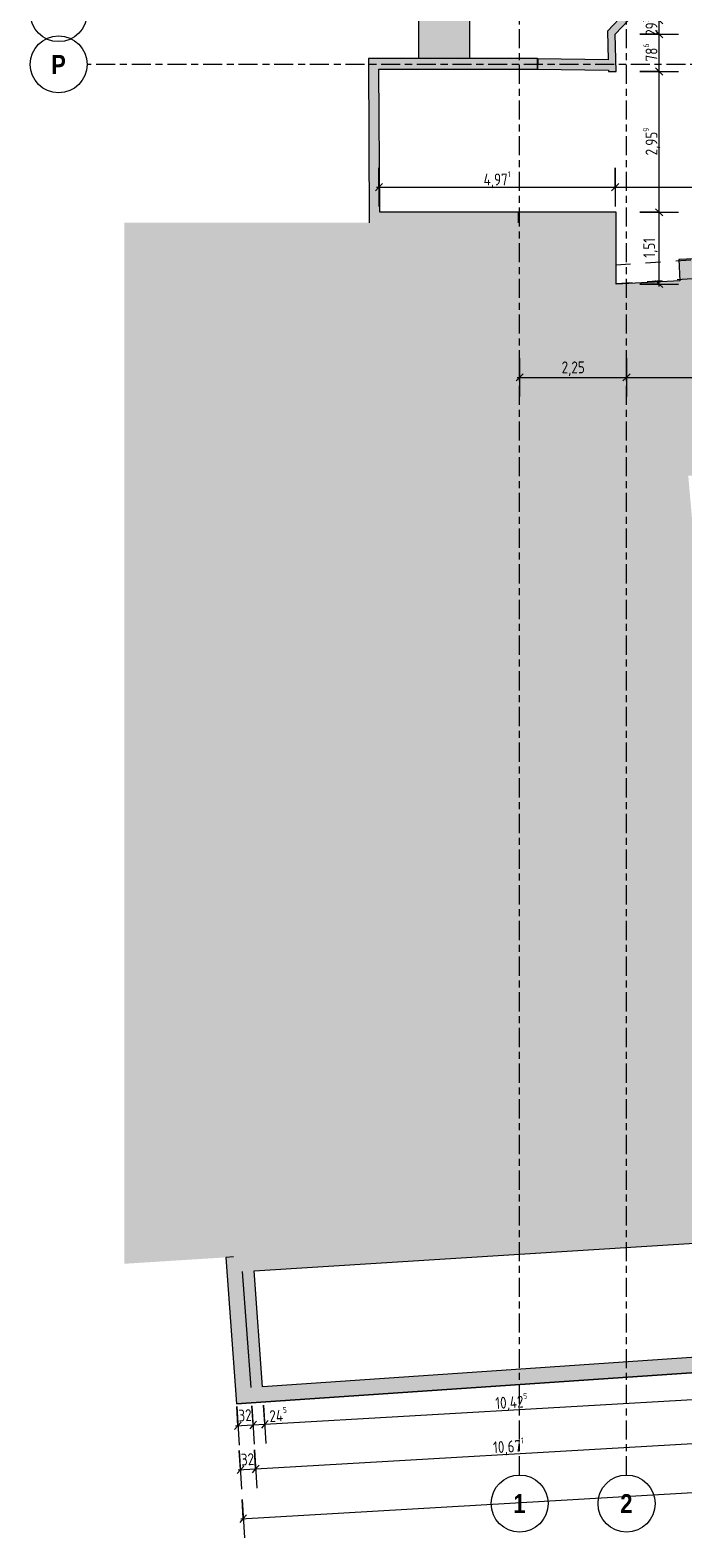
# Model space of a CAD drawing. Header units: metres. Extents: x -39 to 114, y -54 to 869.
# Tile 1 of 44: x -39 to -25, y -54 to -23. Entities that reach past the tile are written whole.
import ezdxf

# ---------------------------------------------------------------- set-up
doc = ezdxf.new("R2010")
doc.units = ezdxf.units.M
doc.linetypes.add('_Rasterlinie_', pattern=[0.75, 0.4, -0.1, 0.15, -0.1])
doc.linetypes.add('Dash', pattern=[0.635, 0.3175, -0.3175])
for name, color, linetype, lineweight in [('A_Bem', 7, 'Continuous', 5), ('A_Bem-100', 7, 'Continuous', 5), ('A_Detailelemente', 7, 'Continuous', 9), ('A_Geschossdecken', 7, 'Continuous', 5), ('A_Geschossdecken_Schraffur', 7, 'Continuous', 5), ('A_Linien', 5, 'Continuous', 9), ('A_Raster', 128, 'Continuous', 5), ('A_Wand', 244, 'Continuous', 5), ('A_Wand_Schraff', 1, 'Continuous', 5)]:
    doc.layers.add(name, color=color, linetype=linetype, lineweight=lineweight)
doc.styles.add('Arial Narrow_B', font='txt', dxfattribs={"height": 0.4})
doc.styles.add('ISOCPEUR', font='isocpeur.ttf', dxfattribs={"width": 0.8, "height": 0.25})
doc.dimstyles.new('BLB-Standard_2_5_Aussen', dxfattribs={"dimscale": 0.3048, "dimtxt": 0.248995, "dimasz": 0.492126, "dimexe": 1.32874, "dimexo": 0.0625, "dimgap": 0.032808, "dimtad": 1, "dimdec": 1, "dimlfac": 100, "dimrnd": 0.1, "dimdsep": 46, "dimtxsty": 'ISOCPEUR', "dimblk1": 'OBLIQUE', "dimblk2": 'OBLIQUE', "dimsah": 1, "dimcen": 0.09, "dimdle": 0.164042, "dimazin": 0, "dimtfac": 1, "dimtdec": 4, "dimtix": 1, "dimtmove": 0, "dimatfit": 3, "dimfxl": 1.32874, "dimfxlon": 1, "dimtvp": 1, "dimtolj": 1, "dimtzin": 0, "dimarcsym": 2})
doc.dimstyles.new('BLB-Standard_2_5_Aussen_1', dxfattribs={"dimscale": 0.3048, "dimtxt": 0.248995, "dimasz": 0.492126, "dimexe": 1.32874, "dimexo": 0.0625, "dimgap": 0.032808, "dimtad": 1, "dimrnd": 0.001, "dimzin": 0, "dimdsep": 46, "dimtxsty": 'ISOCPEUR', "dimblk1": 'OBLIQUE', "dimblk2": 'OBLIQUE', "dimsah": 1, "dimcen": 0.09, "dimdle": 0.164042, "dimazin": 0, "dimtfac": 1, "dimtdec": 4, "dimtix": 1, "dimtmove": 0, "dimatfit": 3, "dimfxl": 1.32874, "dimfxlon": 1, "dimtvp": 1, "dimtolj": 1, "dimtzin": 0, "dimarcsym": 2})
doc.dimstyles.new('BLB-Standard_2_5_Aussen_2', dxfattribs={"dimscale": 0.3048, "dimtxt": 0.248995, "dimasz": 0.492126, "dimexe": 1.32874, "dimexo": 0.0625, "dimgap": 0.032808, "dimtad": 1, "dimdec": 1, "dimlfac": 100, "dimrnd": 0.1, "dimdsep": 46, "dimtxsty": 'ISOCPEUR', "dimblk1": 'OBLIQUE', "dimblk2": 'OBLIQUE', "dimsah": 1, "dimcen": 0.09, "dimdle": 0.164042, "dimazin": 0, "dimtfac": 1, "dimtdec": 4, "dimtix": 1, "dimtmove": 2, "dimatfit": 3, "dimfxl": 1.32874, "dimfxlon": 1, "dimtvp": 1, "dimtolj": 1, "dimtzin": 0, "dimarcsym": 2})

# ---------------------------------------------------------------- blocks, each defined once
blk = doc.blocks.new('DIMBLOCK31-A-E-2- OK FFB')
at = {"layer": 'A_Bem-100'}
for p, q in [((-31.569, -25.587), (-31.569, -26.397)), ((-31.569, -25.992), (-31.569, -25.587)), ((-26.598, -25.587), (-26.598, -26.397)), ((-26.598, -25.992), (-26.598, -25.587)), ((-31.619, -25.992), (-26.598, -25.992))]:
    blk.add_line(p, q, dxfattribs=at)
at = {"layer": 'A_Bem-100', "lineweight": 9}
for p, q in [((-31.569, -25.992), (-31.644, -26.067)), ((-31.569, -25.992), (-31.494, -25.917)), ((-26.598, -25.992), (-26.673, -26.067)), ((-26.598, -25.992), (-26.523, -25.917))]:
    blk.add_line(p, q, dxfattribs=at)
at = {"layer": 'A_Bem-100', "color": 0, "insert": (-29.366, -25.656), "char_height": 0.25, "width": 0.67822, "attachment_point": 1, "line_spacing_factor": 1.149209, "style": 'ISOCPEUR'}
blk.add_mtext('4,97\\A2\\H0.5x;\\S1^  ;\\H2x;', dxfattribs=at)
blk = doc.blocks.new('_Oblique')
at = {"color": 0, "linetype": 'ByBlock', "lineweight": -2}
blk.add_line((-0.5, -0.5), (0.5, 0.5), dxfattribs=at)
blk = doc.blocks.new('DIMBLOCK32-A-E-2- OK FFB')
at = {"layer": 'A_Bem-100'}
for p, q in [((-26.598, -25.587), (-26.598, -26.397)), ((-26.598, -25.992), (-26.598, -25.587)), ((-16.349, -25.587), (-16.349, -26.397)), ((-16.349, -25.992), (-16.349, -25.587)), ((-26.598, -25.992), (-16.349, -25.992))]:
    blk.add_line(p, q, dxfattribs=at)
at = {"layer": 'A_Bem-100', "lineweight": 9}
for p, q in [((-26.598, -25.992), (-26.673, -26.067)), ((-26.598, -25.992), (-26.523, -25.917)), ((-16.349, -25.992), (-16.424, -26.067)), ((-16.349, -25.992), (-16.274, -25.917))]:
    blk.add_line(p, q, dxfattribs=at)
at = {"layer": 'A_Bem-100', "color": 0, "insert": (-21.817, -25.656), "char_height": 0.25, "width": 0.82462, "attachment_point": 1, "line_spacing_factor": 1.149209, "style": 'ISOCPEUR'}
blk.add_mtext('10,24\\A2\\H0.5x;\\S9^  ;\\H2x;', dxfattribs=at)
blk = doc.blocks.new('Raster - Raster-989695-A-E-2- OK FFB')
at = {"layer": 'A_Raster', "lineweight": 9}
blk.add_circle((0, 0), 0.006, dxfattribs=at)
blk = doc.blocks.new('DIMBLOCK129-A-E-2- OK FFB')
at = {"layer": 'A_Bem-100'}
for p, q in [((-28.608, -29.587), (-28.608, -30.397)), ((-28.608, -29.992), (-28.608, -29.587)), ((-26.359, -29.587), (-26.359, -30.397)), ((-26.359, -29.992), (-26.359, -29.587)), ((-28.658, -29.992), (-26.359, -29.992))]:
    blk.add_line(p, q, dxfattribs=at)
at = {"layer": 'A_Bem-100', "lineweight": 9}
for p, q in [((-28.608, -29.992), (-28.683, -30.067)), ((-28.608, -29.992), (-28.533, -29.917)), ((-26.359, -29.992), (-26.434, -30.067)), ((-26.359, -29.992), (-26.284, -29.917))]:
    blk.add_line(p, q, dxfattribs=at)
at = {"layer": 'A_Bem-100', "color": 0, "insert": (-27.724, -29.656), "char_height": 0.25, "width": 0.57664, "attachment_point": 1, "line_spacing_factor": 1.149209, "style": 'ISOCPEUR'}
blk.add_mtext('2,25', dxfattribs=at)
blk = doc.blocks.new('DIMBLOCK130-A-E-2- OK FFB')
at = {"layer": 'A_Bem-100'}
for p, q in [((-26.359, -29.587), (-26.359, -30.397)), ((-26.359, -29.992), (-26.359, -29.587)), ((-19.979, -29.587), (-19.979, -30.397)), ((-19.979, -29.992), (-19.979, -29.587)), ((-26.359, -29.992), (-19.979, -29.992))]:
    blk.add_line(p, q, dxfattribs=at)
at = {"layer": 'A_Bem-100', "lineweight": 9}
for p, q in [((-26.359, -29.992), (-26.434, -30.067)), ((-26.359, -29.992), (-26.284, -29.917)), ((-19.979, -29.992), (-20.054, -30.067)), ((-19.979, -29.992), (-19.904, -29.917))]:
    blk.add_line(p, q, dxfattribs=at)
at = {"layer": 'A_Bem-100', "color": 0, "insert": (-23.409, -29.656), "char_height": 0.25, "width": 0.57664, "attachment_point": 1, "line_spacing_factor": 1.149209, "style": 'ISOCPEUR'}
blk.add_mtext('6,38', dxfattribs=at)
blk = doc.blocks.new('DIMBLOCK234-A-E-2- OK FFB')
at = {"layer": 'A_Bem-100'}
for p, q in [((-34.506, -52.56), (-34.459, -53.369)), ((-34.482, -52.965), (-34.506, -52.56)), ((-34.186, -52.542), (-34.139, -53.35)), ((-34.163, -52.946), (-34.186, -52.542)), ((-34.532, -52.967), (-34.163, -52.946))]:
    blk.add_line(p, q, dxfattribs=at)
at = {"layer": 'A_Bem-100', "lineweight": 9}
for p, q in [((-34.482, -52.965), (-34.412, -52.885)), ((-34.163, -52.946), (-34.092, -52.867)), ((-34.482, -52.965), (-34.553, -53.044)), ((-34.163, -52.946), (-34.233, -53.025))]:
    blk.add_line(p, q, dxfattribs=at)
at = {"layer": 'A_Bem-100', "color": 0, "insert": (-34.479, -52.627), "char_height": 0.25, "width": 0.32865, "attachment_point": 1, "rotation": 3.3234, "line_spacing_factor": 1.149209, "style": 'ISOCPEUR'}
blk.add_mtext('32', dxfattribs=at)
blk = doc.blocks.new('DIMBLOCK235-A-E-2- OK FFB')
at = {"layer": 'A_Bem-100'}
for p, q in [((-23.534, -51.923), (-23.487, -52.732)), ((-23.51, -52.327), (-23.534, -51.923)), ((-34.186, -52.542), (-34.139, -53.35)), ((-34.163, -52.946), (-34.186, -52.542)), ((-34.163, -52.946), (-23.51, -52.327))]:
    blk.add_line(p, q, dxfattribs=at)
at = {"layer": 'A_Bem-100', "lineweight": 9}
for p, q in [((-23.51, -52.327), (-23.44, -52.248)), ((-23.51, -52.327), (-23.581, -52.407)), ((-34.163, -52.946), (-34.092, -52.867)), ((-34.163, -52.946), (-34.233, -53.025))]:
    blk.add_line(p, q, dxfattribs=at)
at = {"layer": 'A_Bem-100', "color": 0, "insert": (-29.177, -52.319), "char_height": 0.25, "width": 0.77084, "attachment_point": 1, "rotation": 3.3234, "line_spacing_factor": 1.149209, "style": 'ISOCPEUR'}
blk.add_mtext('10,67\\A2\\H0.5x;\\S1^  ;\\H2x;', dxfattribs=at)
blk = doc.blocks.new('DIMBLOCK239-A-E-2- OK FFB')
at = {"layer": 'A_Bem-100'}
for p, q in [((-34.559, -51.634), (-34.512, -52.443)), ((-34.536, -52.038), (-34.559, -51.634)), ((-34.24, -51.615), (-34.193, -52.424)), ((-34.216, -52.02), (-34.24, -51.615)), ((-34.586, -52.041), (-34.216, -52.02))]:
    blk.add_line(p, q, dxfattribs=at)
at = {"layer": 'A_Bem-100', "lineweight": 9}
for p, q in [((-34.536, -52.038), (-34.465, -51.959)), ((-34.216, -52.02), (-34.146, -51.941)), ((-34.536, -52.038), (-34.606, -52.118)), ((-34.216, -52.02), (-34.287, -52.099))]:
    blk.add_line(p, q, dxfattribs=at)
at = {"layer": 'A_Bem-100', "color": 0, "insert": (-34.532, -51.701), "char_height": 0.25, "width": 0.32865, "attachment_point": 1, "rotation": 3.3234, "line_spacing_factor": 1.149209, "style": 'ISOCPEUR'}
blk.add_mtext('32', dxfattribs=at)
blk = doc.blocks.new('DIMBLOCK240-A-E-2- OK FFB')
at = {"layer": 'A_Bem-100'}
for p, q in [((-34.24, -51.615), (-34.193, -52.424)), ((-34.216, -52.02), (-34.24, -51.615)), ((-33.995, -51.601), (-33.948, -52.41)), ((-33.972, -52.006), (-33.995, -51.601)), ((-34.216, -52.02), (-33.972, -52.006))]:
    blk.add_line(p, q, dxfattribs=at)
at = {"layer": 'A_Bem-100', "lineweight": 9}
for p, q in [((-34.216, -52.02), (-34.146, -51.941)), ((-33.972, -52.006), (-33.901, -51.926)), ((-34.216, -52.02), (-34.287, -52.099)), ((-33.972, -52.006), (-34.042, -52.085))]:
    blk.add_line(p, q, dxfattribs=at)
at = {"layer": 'A_Bem-100', "color": 0, "insert": (-33.883, -51.663), "char_height": 0.25, "width": 0.46011, "attachment_point": 1, "rotation": 3.3234, "line_spacing_factor": 1.149209, "style": 'ISOCPEUR'}
blk.add_mtext('24\\A2\\H0.5x;\\S5^  ;\\H2x;', dxfattribs=at)
blk = doc.blocks.new('DIMBLOCK241-A-E-2- OK FFB')
at = {"layer": 'A_Bem-100'}
for p, q in [((-23.587, -50.997), (-23.54, -51.805)), ((-23.564, -51.401), (-23.587, -50.997)), ((-33.995, -51.601), (-33.948, -52.41)), ((-33.972, -52.006), (-33.995, -51.601)), ((-33.972, -52.006), (-23.564, -51.401))]:
    blk.add_line(p, q, dxfattribs=at)
at = {"layer": 'A_Bem-100', "lineweight": 9}
for p, q in [((-23.564, -51.401), (-23.493, -51.322)), ((-23.564, -51.401), (-23.634, -51.48)), ((-33.972, -52.006), (-33.901, -51.926)), ((-33.972, -52.006), (-34.042, -52.085))]:
    blk.add_line(p, q, dxfattribs=at)
at = {"layer": 'A_Bem-100', "color": 0, "insert": (-29.13, -51.387), "char_height": 0.25, "width": 0.82462, "attachment_point": 1, "rotation": 3.3234, "line_spacing_factor": 1.149209, "style": 'ISOCPEUR'}
blk.add_mtext('10,42\\A2\\H0.5x;\\S5^  ;\\H2x;', dxfattribs=at)
blk = doc.blocks.new('DIMBLOCK250-A-E-2- OK FFB')
at = {"layer": 'A_Bem-100'}
for p, q in [((-26.077, -26.52), (-25.267, -26.52)), ((-25.672, -26.52), (-26.077, -26.52)), ((-25.672, -28.08), (-25.672, -26.52)), ((-26.077, -28.03), (-25.267, -28.03)), ((-25.672, -28.03), (-26.077, -28.03))]:
    blk.add_line(p, q, dxfattribs=at)
at = {"layer": 'A_Bem-100', "lineweight": 9}
for p, q in [((-25.672, -26.52), (-25.747, -26.445)), ((-25.672, -26.52), (-25.597, -26.595)), ((-25.672, -28.03), (-25.747, -27.955)), ((-25.672, -28.03), (-25.597, -28.105))]:
    blk.add_line(p, q, dxfattribs=at)
at = {"layer": 'A_Bem-100', "color": 0, "insert": (-26.009, -27.476), "char_height": 0.25, "width": 0.48103, "attachment_point": 1, "rotation": 90, "line_spacing_factor": 1.149209, "style": 'ISOCPEUR'}
blk.add_mtext('1,51', dxfattribs=at)
blk = doc.blocks.new('DIMBLOCK251-A-E-2- OK FFB')
at = {"layer": 'A_Bem-100'}
for p, q in [((-26.077, -23.561), (-25.267, -23.561)), ((-25.672, -23.561), (-26.077, -23.561)), ((-25.672, -26.52), (-25.672, -23.561)), ((-26.077, -26.52), (-25.267, -26.52)), ((-25.672, -26.52), (-26.077, -26.52))]:
    blk.add_line(p, q, dxfattribs=at)
at = {"layer": 'A_Bem-100', "lineweight": 9}
for p, q in [((-25.672, -23.561), (-25.747, -23.486)), ((-25.672, -23.561), (-25.597, -23.636)), ((-25.672, -26.52), (-25.747, -26.445)), ((-25.672, -26.52), (-25.597, -26.595))]:
    blk.add_line(p, q, dxfattribs=at)
at = {"layer": 'A_Bem-100', "color": 0, "insert": (-26.009, -25.326), "char_height": 0.25, "width": 0.68419, "attachment_point": 1, "rotation": 90, "line_spacing_factor": 1.149209, "style": 'ISOCPEUR'}
blk.add_mtext('2,95\\A2\\H0.5x;\\S9^  ;\\H2x;', dxfattribs=at)
blk = doc.blocks.new('DIMBLOCK252-A-E-2- OK FFB')
at = {"layer": 'A_Bem-100'}
for p, q in [((-26.077, -22.776), (-25.267, -22.776)), ((-25.672, -22.776), (-26.077, -22.776)), ((-25.672, -23.561), (-25.672, -22.776)), ((-26.077, -23.561), (-25.267, -23.561)), ((-25.672, -23.561), (-26.077, -23.561))]:
    blk.add_line(p, q, dxfattribs=at)
at = {"layer": 'A_Bem-100', "lineweight": 9}
for p, q in [((-25.672, -22.776), (-25.747, -22.701)), ((-25.672, -22.776), (-25.597, -22.851)), ((-25.672, -23.561), (-25.747, -23.486)), ((-25.672, -23.561), (-25.597, -23.636))]:
    blk.add_line(p, q, dxfattribs=at)
at = {"layer": 'A_Bem-100', "color": 0, "insert": (-26.009, -23.35), "char_height": 0.25, "width": 0.43621, "attachment_point": 1, "rotation": 90, "line_spacing_factor": 1.149209, "style": 'ISOCPEUR'}
blk.add_mtext('78\\A2\\H0.5x;\\S6^  ;\\H2x;', dxfattribs=at)
blk = doc.blocks.new('DIMBLOCK253-A-E-2- OK FFB')
at = {"layer": 'A_Bem-100'}
for p, q in [((-26.077, -22.482), (-25.267, -22.482)), ((-25.672, -22.482), (-26.077, -22.482)), ((-25.672, -22.776), (-25.672, -22.432)), ((-26.077, -22.776), (-25.267, -22.776)), ((-25.672, -22.776), (-26.077, -22.776))]:
    blk.add_line(p, q, dxfattribs=at)
at = {"layer": 'A_Bem-100', "lineweight": 9}
for p, q in [((-25.672, -22.482), (-25.747, -22.407)), ((-25.672, -22.482), (-25.597, -22.557)), ((-25.672, -22.776), (-25.747, -22.701)), ((-25.672, -22.776), (-25.597, -22.851))]:
    blk.add_line(p, q, dxfattribs=at)
at = {"layer": 'A_Bem-100', "color": 0, "insert": (-26.009, -22.811), "char_height": 0.25, "width": 0.43621, "attachment_point": 1, "rotation": 90, "line_spacing_factor": 1.149209, "style": 'ISOCPEUR'}
blk.add_mtext('29\\A2\\H0.5x;\\S3^  ;\\H2x;', dxfattribs=at)
blk = doc.blocks.new('DIMBLOCK262-A-E-2- OK FFB')
at = {"layer": 'A_Bem-100'}
for p, q in [((-10.868, -52.216), (-10.821, -53.025)), ((-10.845, -52.62), (-10.868, -52.216)), ((-34.472, -53.992), (-10.795, -52.617)), ((-34.446, -53.585), (-34.399, -54.394)), ((-34.423, -53.99), (-34.446, -53.585))]:
    blk.add_line(p, q, dxfattribs=at)
at = {"layer": 'A_Bem-100', "lineweight": 9}
for p, q in [((-10.845, -52.62), (-10.915, -52.7)), ((-10.845, -52.62), (-10.774, -52.541)), ((-34.423, -53.99), (-34.493, -54.069)), ((-34.423, -53.99), (-34.352, -53.91))]:
    blk.add_line(p, q, dxfattribs=at)
at = {"layer": 'A_Bem-100', "color": 0, "insert": (-22.986, -52.988), "char_height": 0.25, "width": 0.80072, "attachment_point": 1, "rotation": 3.3234, "line_spacing_factor": 1.149209, "style": 'ISOCPEUR'}
blk.add_mtext('23,61\\A2\\H0.5x;\\S7^  ;\\H2x;', dxfattribs=at)

msp = doc.modelspace()

# ---------------------------------------------------------------- hatches: boundary and pattern name
at = {"layer": 'A_Detailelemente'}
msp.add_hatch(color=254, dxfattribs=at).paths.add_polyline_path([(-36.9276, -48.6311), (-23.8793, -47.808), (-24.1034, -44.2569), (-24.7667, -35.7367), (-24.9113, -33.7662), (-25.0605, -32.0609), (-25.2344, -28.0914), (-26.7341, -28.1687), (-26.7341, -26.7401), (-36.9276, -26.7401), (-36.9276, -42.7311)], flags=0)
at = {"layer": 'A_Geschossdecken_Schraffur', "lineweight": 9}
msp.add_hatch(color=254, dxfattribs=at).paths.add_polyline_path([(-29.655, -23.2902), (-29.655, -15.5296), (-30.735, -15.5296), (-30.735, -23.2902)], flags=0)
at = {"layer": 'A_Wand_Schraff', "lineweight": 9}
for points in [[(-26.7541, -22.9395), (-26.1673, -22.3224), (-26.3877, -22.3221), (-26.7598, -22.7134)], [(-26.7382, -23.5613), (-26.5782, -23.5572), (-26.5982, -22.7756), (-26.7541, -22.9395), (-26.7389, -23.533)], [(-28.2297, -23.5102), (-28.2295, -23.2902), (-31.7904, -23.2902), (-31.7892, -23.5102), (-29.0315, -23.5102)], [(-26.7389, -23.533), (-26.7445, -23.3129), (-28.2282, -23.2948), (-28.2309, -23.5148)], [(-31.5508, -26.7401), (-31.5692, -23.5102), (-31.7892, -23.5102), (-31.7708, -26.7401)], [(-28.6335, -26.7401), (-28.6335, -26.5201), (-31.552, -26.5201), (-31.5508, -26.7401), (-29.0315, -26.7401)], [(-28.1935, -26.7401), (-28.1935, -26.5201), (-28.6335, -26.5201), (-28.6335, -26.7401)], [(-26.7341, -26.7401), (-26.7341, -26.5201), (-28.1935, -26.5201), (-28.1935, -26.7401)], [(-26.7341, -28.1687), (-26.5741, -28.1604), (-26.5741, -26.5201), (-26.7341, -26.5201), (-26.7341, -28.0914)], [(-25.0605, -32.0609), (-24.7411, -32.0399), (-24.94, -27.5009), (-25.2597, -27.5149), (-25.0907, -31.3701)], [(-26.5741, -28.1604), (-25.2344, -28.0914), (-25.2401, -27.9615), (-26.5741, -28.0303), (-26.5741, -28.0914)], [(-32.37, -48.6642), (-23.8592, -48.1274), (-23.8793, -47.808), (-32.3901, -48.3449), (-32.3721, -48.6311)], [(-34.5628, -51.574), (-34.2436, -51.5522), (-34.4695, -48.476), (-34.6292, -48.4861), (-34.7888, -48.4978), (-34.779, -48.6311)], [(-34.4461, -48.7952), (-32.37, -48.6642), (-32.3901, -48.3449), (-34.4695, -48.476), (-34.4582, -48.6311)], [(-34.267, -51.2331), (-34.0176, -51.2161), (-34.1966, -48.7794), (-34.4461, -48.7952)], [(-34.2436, -51.5522), (-11.07, -49.975), (-11.0952, -49.6559), (-34.267, -51.2331)]]:
    msp.add_hatch(color=253, dxfattribs=at).paths.add_polyline_path(points, flags=0)

# ---------------------------------------------------------------- linework, layer by layer
at = {"layer": 'A_Geschossdecken', "color": 253, "lineweight": 9}
for p, q in [((-30.735, -15.5296), (-30.735, -23.2902)), ((-29.655, -23.2902), (-29.655, -15.5296)), ((-28.2282, -23.2948), (-28.2295, -23.2948)), ((-34.7888, -48.4978), (-34.7889, -48.4962)), ((-23.3884, -50.8134), (-34.5627, -51.5764)), ((-34.5627, -51.5764), (-34.5628, -51.574))]:
    msp.add_line(p, q, dxfattribs=at)
at = {"layer": 'A_Linien', "color": 10, "linetype": 'Dash', "lineweight": 18}
for p, q in [((-18.6729, -27.1013), (-26.587, -27.6303)), ((-26.5609, -28.0195), (-19.1586, -27.5246))]:
    msp.add_line(p, q, dxfattribs=at)
at = {"layer": 'A_Raster', "linetype": '_Rasterlinie_', "lineweight": 9}
for p, q in [((-28.6082, -53.073), (-28.6082, 37.0621)), ((-26.3586, -53.073), (-26.3586, 37.0621)), ((31.1297, -23.4099), (-37.7073, -23.4099))]:
    msp.add_line(p, q, dxfattribs=at)
at = {"layer": 'A_Wand', "color": 250, "lineweight": 9}
for p, q in [((-26.3877, -22.3221), (-26.7598, -22.7134)), ((-26.5982, -22.7756), (-26.3192, -22.4822)), ((-26.7598, -22.7134), (-26.7445, -23.3129)), ((-26.5782, -23.5572), (-26.5982, -22.7756)), ((-28.2295, -23.2902), (-31.7904, -23.2902)), ((-31.7904, -23.2902), (-31.7708, -26.7401)), ((-28.2282, -23.2948), (-28.2309, -23.5148)), ((-28.2297, -23.5102), (-28.2295, -23.2902)), ((-26.7445, -23.3129), (-28.2282, -23.2948)), ((-31.5692, -23.5102), (-28.2297, -23.5102)), ((-31.552, -26.5201), (-31.5692, -23.5102)), ((-28.2309, -23.5148), (-26.7389, -23.533)), ((-26.7389, -23.533), (-26.7382, -23.5613)), ((-26.7382, -23.5613), (-26.5782, -23.5572)), ((-26.5741, -26.5201), (-31.552, -26.5201)), ((-28.6335, -26.7401), (-28.6335, -26.5201)), ((-26.5741, -28.0303), (-26.5741, -26.5201)), ((-24.94, -27.5009), (-25.2597, -27.5149)), ((-25.2597, -27.5149), (-25.2401, -27.9615)), ((-25.2401, -27.9615), (-26.5741, -28.0303)), ((-34.1966, -48.7794), (-23.8394, -48.1261)), ((-34.6292, -48.4861), (-34.7888, -48.4978)), ((-34.7888, -48.4978), (-34.5628, -51.574)), ((-34.4461, -48.7952), (-34.267, -51.2331)), ((-34.0176, -51.2161), (-34.1966, -48.7794)), ((-34.5628, -51.574), (-11.07, -49.975)), ((-23.6157, -50.5081), (-34.0176, -51.2161))]:
    msp.add_line(p, q, dxfattribs=at)

# ---------------------------------------------------------------- block references
at = {"layer": 'A_Raster', "lineweight": 9, "xscale": 99.99999999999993, "yscale": 99.99999999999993, "zscale": 99.99999999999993, "rotation": 89.99999999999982}
for p in [(-38.3073, -22.3326), (-38.3073, -23.4099)]:
    msp.add_blockref('Raster - Raster-989695-A-E-2- OK FFB', p, dxfattribs=at)
at = {"layer": 'A_Raster', "lineweight": 9, "xscale": 99.99999999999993, "yscale": 99.99999999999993, "zscale": 99.99999999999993}
for p in [(-28.6082, -53.673), (-26.3586, -53.673)]:
    msp.add_blockref('Raster - Raster-989695-A-E-2- OK FFB', p, dxfattribs=at)

# ---------------------------------------------------------------- texts
at = {"layer": 'A_Raster', "char_height": 0.4, "attachment_point": 1, "style": 'Arial Narrow_B'}
for s, insert, width in [('\\fArial Narrow|b1|i0|c0|p34|;P', (-38.4628, -23.2116), 0.368776), ('\\fArial Narrow|b1|i0|c0|p34|;1', (-28.7402, -53.4747), 0.312658), ('\\fArial Narrow|b1|i0|c0|p34|;2', (-26.4906, -53.4747), 0.312658)]:
    msp.add_mtext(s, dxfattribs=dict(at, insert=insert, width=width))

# ---------------------------------------------------------------- dimensions: what is measured, and where the dimension line sits
at = {"layer": 'A_Bem'}
for base, p1, p2, angle, text, dimstyle, override, picture, middle in [((-25.6721, -22.4822), (-26.0771, -22.7756), (-26.0771, -22.4822), 90, '\\A1;29\\Q;{\\A1;{\\H0.5x;\\S3^ ;}}', 'BLB-Standard_2_5_Aussen', {"dimpost": '<>', "dimfxl": 0.293434}, 'DIMBLOCK253-A-E-2- OK FFB', (-25.8071, -22.6289)), ((-25.6721, -22.7756), (-26.0771, -23.5613), (-26.0771, -22.7756), 90, '\\A1;78\\Q;{\\A1;{\\H0.5x;\\S6^ ;}}', 'BLB-Standard_2_5_Aussen', {"dimpost": '<>', "dimfxl": 0.785677}, 'DIMBLOCK252-A-E-2- OK FFB', (-25.8071, -23.1684)), ((-25.6721, -23.5613), (-26.0771, -26.5201), (-26.0771, -23.5613), 90, '\\A1;2,95\\Q;{\\A1;{\\H0.5x;\\S9^ ;}}', 'BLB-Standard_2_5_Aussen_1', {"dimpost": '<>', "dimfxl": 2.958823}, 'DIMBLOCK251-A-E-2- OK FFB', (-25.8321, -25.0407)), ((-23.5638, -51.4012), (-33.9952, -51.6013), (-23.5873, -50.9969), 3.32344, '\\A1;10,42\\Q;{\\A1;{\\H0.5x;\\S5^ ;}}', 'BLB-Standard_2_5_Aussen_1', {"dimpost": '<>', "dimfxl": 10.425454}, 'DIMBLOCK241-A-E-2- OK FFB', (-28.7771, -51.5436)), ((-23.51, -52.3274), (-34.1861, -52.5417), (-23.5335, -51.9231), 3.32344, '\\A1;10,67\\Q;{\\A1;{\\H0.5x;\\S1^ ;}}', 'BLB-Standard_2_5_Aussen_1', {"dimpost": '<>', "dimfxl": 10.670544}, 'DIMBLOCK235-A-E-2- OK FFB', (-28.8456, -52.477)), ((-10.8449, -52.6204), (-34.446, -53.5852), (-10.8684, -52.2161), 3.32344, '\\A1;23,61\\Q;{\\A1;{\\H0.5x;\\S7^ ;}}', 'BLB-Standard_2_5_Aussen_1', {"dimpost": '<>', "dimfxl": 23.617368}, 'DIMBLOCK262-A-E-2- OK FFB', (-22.643, -53.1452))]:
    dim = msp.add_linear_dim(base=base, p1=p1, p2=p2, angle=angle, text=text, dimstyle=dimstyle, override=override, dxfattribs=at)
    dim.commit()
    dim.dimension.update_dxf_attribs({"geometry": picture, "text_midpoint": middle})
for base, p1, p2, text, override, picture, middle in [((-26.5982, -25.9924), (-31.5692, -25.5874), (-26.5982, -25.5874), '\\A1;4,97\\Q;{\\A1;{\\H0.5x;\\S1^ ;}}', {"dimpost": '<>', "dimfxl": 4.970994}, 'DIMBLOCK31-A-E-2- OK FFB', (-29.0837, -25.8324)), ((-16.3487, -25.9924), (-26.5982, -25.5874), (-16.3487, -25.5874), '\\A1;10,24\\Q;{\\A1;{\\H0.5x;\\S9^ ;}}', {"dimpost": '<>', "dimfxl": 10.249484}, 'DIMBLOCK32-A-E-2- OK FFB', (-21.4734, -25.8324))]:
    dim = msp.add_linear_dim(base=base, p1=p1, p2=p2, text=text, dimstyle='BLB-Standard_2_5_Aussen_1', override=override, dxfattribs=at)
    dim.commit()
    dim.dimension.update_dxf_attribs({"geometry": picture, "text_midpoint": middle})
for base, p1, p2, angle, dimstyle, override, picture, middle in [((-25.6721, -26.5201), (-26.0771, -28.0303), (-26.0771, -26.5201), 90, 'BLB-Standard_2_5_Aussen_1', {"dimpost": '<>', "dimfxl": 1.510151}, 'DIMBLOCK250-A-E-2- OK FFB', (-25.8071, -27.2752)), ((-34.2164, -52.0198), (-34.5593, -51.634), (-34.2399, -51.6155), 3.32344, 'BLB-Standard_2_5_Aussen', {"dimpost": '<>', "dimfxl": 0.319952}, 'DIMBLOCK239-A-E-2- OK FFB', (-34.384, -51.8943)), ((-34.1626, -52.946), (-34.5055, -52.5602), (-34.1861, -52.5417), 3.32344, 'BLB-Standard_2_5_Aussen', {"dimpost": '<>', "dimfxl": 0.319952}, 'DIMBLOCK234-A-E-2- OK FFB', (-34.3302, -52.8205))]:
    dim = msp.add_linear_dim(base=base, p1=p1, p2=p2, angle=angle, dimstyle=dimstyle, override=override, dxfattribs=at)
    dim.commit()
    dim.dimension.update_dxf_attribs({"geometry": picture, "text_midpoint": middle})
for base, p1, p2, override, picture, middle in [((-26.3586, -29.9924), (-28.6082, -29.5874), (-26.3586, -29.5874), {"dimpost": '<>', "dimfxl": 2.249625}, 'DIMBLOCK129-A-E-2- OK FFB', (-27.4834, -29.8574)), ((-19.9786, -29.9924), (-26.3586, -29.5874), (-19.9786, -29.5874), {"dimpost": '<>', "dimfxl": 6.38}, 'DIMBLOCK130-A-E-2- OK FFB', (-23.1686, -29.8574))]:
    dim = msp.add_linear_dim(base=base, p1=p1, p2=p2, dimstyle='BLB-Standard_2_5_Aussen_1', override=override, dxfattribs=at)
    dim.commit()
    dim.dimension.update_dxf_attribs({"geometry": picture, "text_midpoint": middle})
dim = msp.add_linear_dim(base=(-33.9718, -52.0056), p1=(-34.2399, -51.6155), p2=(-33.9952, -51.6013), angle=3.32344, text='\\A1;24\\Q;{\\A1;{\\H0.5x;\\S5^ ;}}', dimstyle='BLB-Standard_2_5_Aussen_2', override={"dimpost": '<>', "dimfxl": 0.24509}, dxfattribs=at)
dim.commit()
dim.dimension.update_dxf_attribs({"geometry": 'DIMBLOCK240-A-E-2- OK FFB', "text_midpoint": (-33.6432, -51.8163), "dimtype": 160, "text_rotation": 3.32344})

doc.saveas('drawing.dxf')
